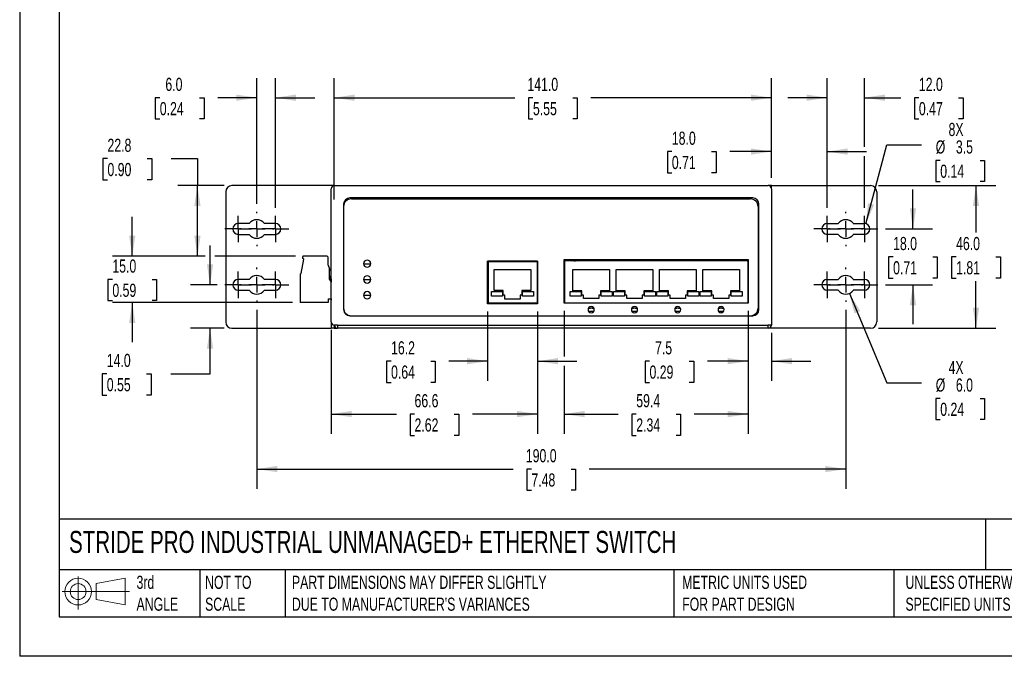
# Model space of a CAD drawing. Header units: millimetres. Extents: x 0 to 559, y 0 to 432.
# Tile 1 of 9: x 0 to 318, y 0 to 205. Entities that reach past the tile are written whole.
import ezdxf

# ---------------------------------------------------------------- set-up
doc = ezdxf.new("R2010")
doc.units = ezdxf.units.MM
doc.header["$LTSCALE"] = 2
doc.linetypes.add('CENTERX2', pattern=[20.32, 12.7, -2.54, 2.54, -2.54])
doc.layers.add('CENTER', color=40, linetype='CENTERX2')
doc.layers.add('SLD-DEFPOINTS', color=7, linetype='Continuous')
doc.layers.add('DIMENSIONS', color=140, linetype='Continuous', lineweight=25)
doc.layers.add('TEXT', color=140, linetype='Continuous', lineweight=25)
doc.styles.add('SLDTEXTSTYLE0', font='TXT', dxfattribs={"width": 0.7})
doc.dimstyles.new('SLDDIMSTYLE0', dxfattribs={"dimtxt": 4.316016, "dimasz": 6.604, "dimexe": 0, "dimexo": 0.0625, "dimgap": 1.079004, "dimtad": 0, "dimtih": 1, "dimtoh": 1, "dimdec": 1, "dimrnd": 1e-09, "dimzin": 4, "dimdsep": 46, "dimtxsty": 'SLDTEXTSTYLE0', "dimsah": 1, "dimcen": 0.09, "dimadec": 0, "dimazin": 1, "dimtfac": 1, "dimtdec": 1, "dimtofl": 0, "dimtmove": 0, "dimatfit": 3, "dimfxl": 0, "dimfrac": 2, "dimtolj": 1, "dimtzin": 12, "dimarcsym": 0})
doc.dimstyles.new('SLDDIMSTYLE1', dxfattribs={"dimtxt": 4.316016, "dimasz": 6.604, "dimexe": 0, "dimexo": 0.0625, "dimgap": 1.079004, "dimtad": 0, "dimtih": 1, "dimtoh": 1, "dimdec": 1, "dimrnd": 1e-09, "dimzin": 12, "dimdsep": 46, "dimtxsty": 'SLDTEXTSTYLE0', "dimsah": 1, "dimcen": 0.09, "dimadec": 0, "dimazin": 3, "dimtfac": 1, "dimtdec": 1, "dimtmove": 0, "dimatfit": 0, "dimfxl": 0, "dimfrac": 2, "dimtolj": 1, "dimtzin": 12, "dimarcsym": 0})
doc.dimstyles.new('SLDDIMSTYLE2', dxfattribs={"dimtxt": 4.316016, "dimasz": 6.604, "dimexe": 0, "dimexo": 0.0625, "dimgap": 1.079004, "dimtad": 0, "dimtih": 1, "dimtoh": 1, "dimdec": 1, "dimrnd": 1e-09, "dimzin": 12, "dimdsep": 46, "dimtxsty": 'SLDTEXTSTYLE0', "dimsah": 1, "dimcen": 0.09, "dimadec": 0, "dimazin": 3, "dimtfac": 1, "dimtdec": 1, "dimtofl": 0, "dimtmove": 0, "dimatfit": 3, "dimfxl": 0, "dimfrac": 2, "dimtolj": 1, "dimtzin": 12, "dimarcsym": 0})
doc.dimstyles.new('SLDDIMSTYLE3', dxfattribs={"dimtxt": 4.316016, "dimasz": 6.604, "dimexe": 0, "dimexo": 0.0625, "dimgap": 1.079004, "dimtad": 0, "dimtih": 1, "dimtoh": 1, "dimdec": 1, "dimrnd": 1e-09, "dimzin": 4, "dimdsep": 46, "dimtxsty": 'SLDTEXTSTYLE0', "dimsah": 1, "dimcen": 0.09, "dimadec": 0, "dimazin": 1, "dimtfac": 1, "dimtdec": 1, "dimtmove": 0, "dimatfit": 0, "dimfxl": 0, "dimfrac": 2, "dimtolj": 1, "dimtzin": 12, "dimarcsym": 0})
doc.dimstyles.new('SLDDIMSTYLE4', dxfattribs={"dimtxt": 4.316016, "dimasz": 6.604, "dimexe": 0, "dimexo": 0.0625, "dimgap": 1.079004, "dimtad": 0, "dimtih": 1, "dimtoh": 1, "dimdec": 1, "dimrnd": 1e-09, "dimzin": 12, "dimdsep": 46, "dimtxsty": 'SLDTEXTSTYLE0', "dimsah": 1, "dimcen": 0, "dimadec": 0, "dimazin": 3, "dimtfac": 1, "dimtdec": 1, "dimtofl": 0, "dimtmove": 0, "dimatfit": 3, "dimfxl": 0, "dimfrac": 2, "dimtolj": 1, "dimtzin": 12, "dimarcsym": 0})
doc.dimstyles.new('SLDDIMSTYLE5', dxfattribs={"dimtxt": 4.316016, "dimasz": 6.604, "dimexe": 0, "dimexo": 0.0625, "dimgap": 1.079004, "dimtad": 0, "dimtih": 1, "dimtoh": 1, "dimdec": 1, "dimrnd": 1e-09, "dimzin": 4, "dimdsep": 46, "dimtxsty": 'SLDTEXTSTYLE0', "dimsah": 1, "dimcen": 0, "dimadec": 0, "dimazin": 1, "dimtfac": 1, "dimtdec": 1, "dimtofl": 0, "dimtmove": 0, "dimatfit": 3, "dimfxl": 0, "dimfrac": 2, "dimtolj": 1, "dimtzin": 12, "dimarcsym": 0})

# ---------------------------------------------------------------- blocks, each defined once
blk = doc.blocks.new('Block11')
at = {"color": 7, "linetype": 'Continuous', "lineweight": 18}
for p, q in [((5.18, 10.62), (5.18, 0)), ((10.96, 8.33), (20.35, 10.06)), ((20.35, 10.06), (20.35, 1.46)), ((10.96, 3.19), (10.96, 8.33)), ((0, 5.76), (21.75, 5.76)), ((10.96, 3.19), (20.35, 1.46))]:
    blk.add_line(p, q, dxfattribs=at)
for radius in [4.3, 2.57]:
    blk.add_circle((5.18, 5.76), radius, dxfattribs=at)
blk = doc.blocks.new('Block12')
at = {"layer": 'SLD-DEFPOINTS'}
blk.add_blockref('Block11', (0, 0), dxfattribs=at)
blk = doc.blocks.new('_D')
at = {"layer": 'DIMENSIONS'}
for p, q in [((76.49, 111.75), (76.49, 54.05)), ((266.49, 111.75), (266.49, 54.05)), ((76.49, 60.4), (159.23, 60.4)), ((165.07, 60.4), (163.62, 60.4)), ((163.62, 60.4), (163.62, 53.54)), ((177.9, 60.4), (179.35, 60.4)), ((179.35, 60.4), (179.35, 53.54)), ((266.49, 60.4), (183.75, 60.4)), ((163.62, 53.54), (165.07, 53.54)), ((179.35, 53.54), (177.9, 53.54))]:
    blk.add_line(p, q, dxfattribs=at)
for points in [[(76.49, 60.4), (83.09, 59.38), (83.09, 61.41)], [(266.49, 60.4), (259.88, 61.41), (259.88, 59.38)]]:
    blk.add_solid(points, dxfattribs=at)
at = {"layer": 'DIMENSIONS', "char_height": 4.233, "attachment_point": 1, "style": 'SLDTEXTSTYLE0'}
for s, insert in [('190.0', (163.28, 66.82)), ('7.48', (165.07, 58.99))]:
    blk.add_mtext(s, dxfattribs=dict(at, insert=insert))
blk = doc.blocks.new('_D_1')
at = {"layer": 'DIMENSIONS'}
for p, q in [((150.93, 111.19), (150.93, 88.84)), ((167.08, 111.19), (167.08, 88.84)), ((119.8, 95.19), (118.35, 95.19)), ((118.35, 95.19), (118.35, 88.33)), ((132.62, 95.19), (134.07, 95.19)), ((134.07, 95.19), (134.07, 88.33)), ((150.93, 95.19), (138.47, 95.19)), ((167.08, 95.19), (179.78, 95.19)), ((118.35, 88.33), (119.8, 88.33)), ((134.07, 88.33), (132.62, 88.33))]:
    blk.add_line(p, q, dxfattribs=at)
for points in [[(150.93, 95.19), (144.32, 96.21), (144.32, 94.18)], [(167.08, 95.19), (173.68, 94.18), (173.68, 96.21)]]:
    blk.add_solid(points, dxfattribs=at)
at = {"layer": 'DIMENSIONS', "char_height": 4.233, "attachment_point": 1, "style": 'SLDTEXTSTYLE0'}
for s, insert in [('16.2', (119.8, 101.62)), ('0.64', (119.8, 93.79))]:
    blk.add_mtext(s, dxfattribs=dict(at, insert=insert))
blk = doc.blocks.new('_D_2')
at = {"layer": 'DIMENSIONS'}
for p, q in [((175.61, 111.39), (175.61, 96.72)), ((235.01, 111.39), (235.01, 71.78)), ((175.61, 93.67), (175.61, 71.78)), ((175.61, 78.13), (193.05, 78.13)), ((198.9, 78.13), (197.45, 78.13)), ((197.45, 78.13), (197.45, 71.27)), ((211.73, 78.13), (213.18, 78.13)), ((213.18, 78.13), (213.18, 71.27)), ((235.01, 78.13), (217.57, 78.13)), ((197.45, 71.27), (198.9, 71.27)), ((213.18, 71.27), (211.73, 71.27))]:
    blk.add_line(p, q, dxfattribs=at)
for points in [[(175.61, 78.13), (182.22, 77.12), (182.22, 79.15)], [(235.01, 78.13), (228.41, 79.15), (228.41, 77.12)]]:
    blk.add_solid(points, dxfattribs=at)
at = {"layer": 'DIMENSIONS', "char_height": 4.233, "attachment_point": 1, "style": 'SLDTEXTSTYLE0'}
for s, insert in [('59.4', (198.9, 84.56)), ('2.34', (198.9, 76.73))]:
    blk.add_mtext(s, dxfattribs=dict(at, insert=insert))
blk = doc.blocks.new('_D_3')
at = {"layer": 'DIMENSIONS'}
for p, q in [((235.01, 111.39), (235.01, 88.84)), ((242.49, 104.29), (242.49, 88.84)), ((203.17, 95.19), (201.72, 95.19)), ((201.72, 95.19), (201.72, 88.33)), ((215.99, 95.19), (217.44, 95.19)), ((217.44, 95.19), (217.44, 88.33)), ((235.01, 95.19), (221.84, 95.19)), ((242.49, 95.19), (255.19, 95.19)), ((201.72, 88.33), (203.17, 88.33)), ((217.44, 88.33), (215.99, 88.33))]:
    blk.add_line(p, q, dxfattribs=at)
for points in [[(235.01, 95.19), (228.41, 96.21), (228.41, 94.18)], [(242.49, 95.19), (249.09, 94.18), (249.09, 96.21)]]:
    blk.add_solid(points, dxfattribs=at)
at = {"layer": 'DIMENSIONS', "char_height": 4.233, "attachment_point": 1, "style": 'SLDTEXTSTYLE0'}
for s, insert in [('7.5', (204.96, 101.62)), ('0.29', (203.17, 93.79))]:
    blk.add_mtext(s, dxfattribs=dict(at, insert=insert))
blk = doc.blocks.new('_D_4')
at = {"layer": 'DIMENSIONS'}
for p, q in [((167.08, 111.19), (167.08, 71.78)), ((100.49, 105.29), (100.49, 71.78)), ((100.49, 78.13), (121.52, 78.13)), ((127.37, 78.13), (125.92, 78.13)), ((125.92, 78.13), (125.92, 71.27)), ((140.19, 78.13), (141.64, 78.13)), ((141.64, 78.13), (141.64, 71.27)), ((167.08, 78.13), (146.04, 78.13)), ((125.92, 71.27), (127.37, 71.27)), ((141.64, 71.27), (140.19, 71.27))]:
    blk.add_line(p, q, dxfattribs=at)
for points in [[(100.49, 78.13), (107.09, 77.12), (107.09, 79.15)], [(167.08, 78.13), (160.47, 79.15), (160.47, 77.12)]]:
    blk.add_solid(points, dxfattribs=at)
at = {"layer": 'DIMENSIONS', "char_height": 4.233, "attachment_point": 1, "style": 'SLDTEXTSTYLE0'}
for s, insert in [('66.6', (127.37, 84.56)), ('2.62', (127.37, 76.73))]:
    blk.add_mtext(s, dxfattribs=dict(at, insert=insert))
blk = doc.blocks.new('_D_5')
at = {"layer": 'DIMENSIONS'}
for p, q in [((36.31, 129.07), (36.31, 141.77)), ((59.88, 129.07), (29.96, 129.07)), ((88.99, 129.07), (62.93, 129.07)), ((29.9, 121.57), (28.45, 121.57)), ((28.45, 121.57), (28.45, 114.71)), ((42.72, 121.57), (44.17, 121.57)), ((44.17, 121.57), (44.17, 114.71)), ((28.45, 114.71), (29.9, 114.71)), ((44.17, 114.71), (42.72, 114.71)), ((87.99, 114.07), (29.96, 114.07)), ((36.31, 114.07), (36.31, 101.37))]:
    blk.add_line(p, q, dxfattribs=at)
for points in [[(36.31, 129.07), (37.33, 135.68), (35.29, 135.68)], [(36.31, 114.07), (35.29, 107.47), (37.33, 107.47)]]:
    blk.add_solid(points, dxfattribs=at)
at = {"layer": 'DIMENSIONS', "char_height": 4.233, "attachment_point": 1, "style": 'SLDTEXTSTYLE0'}
for s, insert in [('15.0', (29.9, 127.99)), ('0.59', (29.9, 120.17))]:
    blk.add_mtext(s, dxfattribs=dict(at, insert=insert))
blk = doc.blocks.new('_D_6')
at = {"layer": 'DIMENSIONS'}
for p, q in [((61.41, 119.83), (61.41, 132.53)), ((63.66, 119.83), (55.06, 119.83)), ((65.95, 105.83), (55.06, 105.83)), ((61.41, 91.13), (61.41, 105.83)), ((28.1, 91.13), (26.65, 91.13)), ((26.65, 91.13), (26.65, 84.28)), ((40.93, 91.13), (42.38, 91.13)), ((42.38, 91.13), (42.38, 84.28)), ((48.71, 91.13), (61.41, 91.13)), ((26.65, 84.28), (28.1, 84.28)), ((42.38, 84.28), (40.93, 84.28))]:
    blk.add_line(p, q, dxfattribs=at)
for points in [[(61.41, 119.83), (62.42, 126.44), (60.39, 126.44)], [(61.41, 105.83), (60.39, 99.23), (62.42, 99.23)]]:
    blk.add_solid(points, dxfattribs=at)
at = {"layer": 'DIMENSIONS', "char_height": 4.233, "attachment_point": 1, "style": 'SLDTEXTSTYLE0'}
for s, insert in [('14.0', (28.1, 97.56)), ('0.55', (28.1, 89.73))]:
    blk.add_mtext(s, dxfattribs=dict(at, insert=insert))
blk = doc.blocks.new('_D_7')
at = {"layer": 'DIMENSIONS'}
for p, q in [((28.32, 160.52), (26.87, 160.52)), ((26.87, 160.52), (26.87, 153.66)), ((41.15, 160.52), (42.6, 160.52)), ((42.6, 160.52), (42.6, 153.66)), ((48.92, 160.52), (57.35, 160.52)), ((57.35, 160.52), (57.35, 151.83)), ((26.87, 153.66), (28.32, 153.66)), ((42.6, 153.66), (41.15, 153.66)), ((65.95, 151.83), (51, 151.83)), ((57.35, 129.07), (57.35, 151.83)), ((59.88, 129.07), (51, 129.07)), ((88.99, 129.07), (62.93, 129.07))]:
    blk.add_line(p, q, dxfattribs=at)
for points in [[(57.35, 151.83), (56.33, 145.23), (58.36, 145.23)], [(57.35, 129.07), (58.36, 135.68), (56.33, 135.68)]]:
    blk.add_solid(points, dxfattribs=at)
at = {"layer": 'DIMENSIONS', "char_height": 4.233, "attachment_point": 1, "style": 'SLDTEXTSTYLE0'}
for s, insert in [('22.8', (28.32, 166.95)), ('0.90', (28.32, 159.12))]:
    blk.add_mtext(s, dxfattribs=dict(at, insert=insert))
blk = doc.blocks.new('_D_8')
at = {"layer": 'DIMENSIONS'}
for p, q in [((76.49, 145.91), (76.49, 186.52)), ((82.49, 144.66), (82.49, 186.52)), ((45.2, 180.17), (43.75, 180.17)), ((43.75, 180.17), (43.75, 173.31)), ((58.03, 180.17), (59.48, 180.17)), ((59.48, 180.17), (59.48, 173.31)), ((76.49, 180.17), (63.87, 180.17)), ((82.49, 180.17), (95.19, 180.17)), ((43.75, 173.31), (45.2, 173.31)), ((59.48, 173.31), (58.03, 173.31))]:
    blk.add_line(p, q, dxfattribs=at)
for points in [[(76.49, 180.17), (69.88, 181.18), (69.88, 179.15)], [(82.49, 180.17), (89.09, 179.15), (89.09, 181.18)]]:
    blk.add_solid(points, dxfattribs=at)
at = {"layer": 'DIMENSIONS', "char_height": 4.233, "attachment_point": 1, "style": 'SLDTEXTSTYLE0'}
for s, insert in [('6.0', (47, 186.59)), ('0.24', (45.2, 178.76))]:
    blk.add_mtext(s, dxfattribs=dict(at, insert=insert))
blk = doc.blocks.new('_D_9')
at = {"layer": 'DIMENSIONS'}
for p, q in [((101.49, 147.32), (101.49, 186.52)), ((242.49, 154.37), (242.49, 186.52)), ((101.49, 180.17), (159.73, 180.17)), ((165.57, 180.17), (164.12, 180.17)), ((164.12, 180.17), (164.12, 173.31)), ((178.4, 180.17), (179.85, 180.17)), ((179.85, 180.17), (179.85, 173.31)), ((242.49, 180.17), (184.25, 180.17)), ((164.12, 173.31), (165.57, 173.31)), ((179.85, 173.31), (178.4, 173.31))]:
    blk.add_line(p, q, dxfattribs=at)
for points in [[(101.49, 180.17), (108.09, 179.15), (108.09, 181.18)], [(242.49, 180.17), (235.88, 181.18), (235.88, 179.15)]]:
    blk.add_solid(points, dxfattribs=at)
at = {"layer": 'DIMENSIONS', "char_height": 4.233, "attachment_point": 1, "style": 'SLDTEXTSTYLE0'}
for s, insert in [('141.0', (163.78, 186.59)), ('5.55', (165.57, 178.76))]:
    blk.add_mtext(s, dxfattribs=dict(at, insert=insert))
blk = doc.blocks.new('_D_10')
at = {"layer": 'DIMENSIONS'}
for p, q in [((242.49, 154.37), (242.49, 169.14)), ((260.49, 144.66), (260.49, 169.14)), ((210.38, 162.79), (208.93, 162.79)), ((208.93, 162.79), (208.93, 155.94)), ((223.21, 162.79), (224.66, 162.79)), ((224.66, 162.79), (224.66, 155.94)), ((242.49, 162.79), (229.05, 162.79)), ((260.49, 162.79), (273.19, 162.79)), ((208.93, 155.94), (210.38, 155.94)), ((224.66, 155.94), (223.21, 155.94))]:
    blk.add_line(p, q, dxfattribs=at)
for points in [[(242.49, 162.79), (235.88, 163.81), (235.88, 161.78)], [(260.49, 162.79), (267.09, 161.78), (267.09, 163.81)]]:
    blk.add_solid(points, dxfattribs=at)
at = {"layer": 'DIMENSIONS', "char_height": 4.233, "attachment_point": 1, "style": 'SLDTEXTSTYLE0'}
for s, insert in [('18.0', (210.38, 169.22)), ('0.71', (210.38, 161.39))]:
    blk.add_mtext(s, dxfattribs=dict(at, insert=insert))
blk = doc.blocks.new('_D_11')
at = {"layer": 'DIMENSIONS'}
for p, q in [((260.49, 144.66), (260.49, 186.52)), ((272.49, 164.32), (272.49, 186.52)), ((260.49, 180.17), (247.79, 180.17)), ((272.49, 180.17), (284.23, 180.17)), ((290.07, 180.17), (288.62, 180.17)), ((288.62, 180.17), (288.62, 173.31)), ((302.9, 180.17), (304.35, 180.17)), ((304.35, 180.17), (304.35, 173.31)), ((288.62, 173.31), (290.07, 173.31)), ((304.35, 173.31), (302.9, 173.31)), ((272.49, 144.66), (272.49, 161.27))]:
    blk.add_line(p, q, dxfattribs=at)
for points in [[(260.49, 180.17), (253.88, 181.18), (253.88, 179.15)], [(272.49, 180.17), (279.09, 179.15), (279.09, 181.18)]]:
    blk.add_solid(points, dxfattribs=at)
at = {"layer": 'DIMENSIONS', "char_height": 4.233, "attachment_point": 1, "style": 'SLDTEXTSTYLE0'}
for s, insert in [('12.0', (290.07, 186.59)), ('0.47', (290.07, 178.76))]:
    blk.add_mtext(s, dxfattribs=dict(at, insert=insert))
blk = doc.blocks.new('_D_12')
at = {"layer": 'DIMENSIONS'}
for p, q in [((277.03, 151.83), (314.84, 151.83)), ((308.49, 151.83), (308.49, 136.66)), ((302.07, 128.83), (300.62, 128.83)), ((300.62, 128.83), (300.62, 121.97)), ((314.9, 128.83), (316.35, 128.83)), ((316.35, 128.83), (316.35, 121.97)), ((300.62, 121.97), (302.07, 121.97)), ((308.49, 105.83), (308.49, 121.01)), ((316.35, 121.97), (314.9, 121.97)), ((277.03, 105.83), (314.84, 105.83))]:
    blk.add_line(p, q, dxfattribs=at)
for points in [[(308.49, 151.83), (307.47, 145.23), (309.5, 145.23)], [(308.49, 105.83), (309.5, 112.44), (307.47, 112.44)]]:
    blk.add_solid(points, dxfattribs=at)
at = {"layer": 'DIMENSIONS', "char_height": 4.233, "attachment_point": 1, "style": 'SLDTEXTSTYLE0'}
for s, insert in [('46.0', (302.07, 135.25)), ('1.81', (302.07, 127.43))]:
    blk.add_mtext(s, dxfattribs=dict(at, insert=insert))
blk = doc.blocks.new('_D_13')
at = {"layer": 'DIMENSIONS'}
for p, q in [((288.16, 137.83), (288.16, 150.53)), ((279.32, 137.83), (294.51, 137.83)), ((281.75, 128.83), (280.3, 128.83)), ((280.3, 128.83), (280.3, 121.97)), ((294.58, 128.83), (296.02, 128.83)), ((296.02, 128.83), (296.02, 121.97)), ((280.3, 121.97), (281.75, 121.97)), ((296.02, 121.97), (294.58, 121.97)), ((279.32, 119.83), (294.51, 119.83)), ((288.16, 119.83), (288.16, 107.13))]:
    blk.add_line(p, q, dxfattribs=at)
for points in [[(288.16, 137.83), (289.18, 144.44), (287.15, 144.44)], [(288.16, 119.83), (287.15, 113.23), (289.18, 113.23)]]:
    blk.add_solid(points, dxfattribs=at)
at = {"layer": 'DIMENSIONS', "char_height": 4.233, "attachment_point": 1, "style": 'SLDTEXTSTYLE0'}
for s, insert in [('18.0', (281.75, 135.25)), ('0.71', (281.75, 127.43))]:
    blk.add_mtext(s, dxfattribs=dict(at, insert=insert))
blk = doc.blocks.new('_D_14')
at = {"layer": 'DIMENSIONS'}
for p, q in [((272.94, 139.52), (279.77, 165.02)), ((279.77, 165.02), (290.89, 165.02)), ((296.96, 159.97), (295.51, 159.97)), ((295.51, 159.97), (295.51, 153.11)), ((309.79, 159.97), (311.23, 159.97)), ((311.23, 159.97), (311.23, 153.11)), ((295.51, 153.11), (296.96, 153.11)), ((311.23, 153.11), (309.79, 153.11))]:
    blk.add_line(p, q, dxfattribs=at)
blk.add_solid([(272.94, 139.52), (275.63, 145.64), (273.67, 146.16)], dxfattribs=at)
at = {"layer": 'DIMENSIONS', "char_height": 4.233, "attachment_point": 1, "style": 'SLDTEXTSTYLE0'}
for s, insert in [('8X', (299.64, 172.04)), ('%%c', (295.5, 166.4)), ('3.5', (302.01, 166.4)), ('0.14', (296.96, 158.57))]:
    blk.add_mtext(s, dxfattribs=dict(at, insert=insert))
blk = doc.blocks.new('_D_15')
at = {"layer": 'DIMENSIONS'}
for p, q in [((267.65, 117.07), (279.77, 88.25)), ((279.77, 88.25), (290.89, 88.25)), ((296.96, 83.19), (295.51, 83.19)), ((295.51, 83.19), (295.51, 76.33)), ((309.79, 83.19), (311.23, 83.19)), ((311.23, 83.19), (311.23, 76.33)), ((295.51, 76.33), (296.96, 76.33)), ((311.23, 76.33), (309.79, 76.33))]:
    blk.add_line(p, q, dxfattribs=at)
blk.add_solid([(267.65, 117.07), (269.27, 110.59), (271.15, 111.37)], dxfattribs=at)
at = {"layer": 'DIMENSIONS', "char_height": 4.233, "attachment_point": 1, "style": 'SLDTEXTSTYLE0'}
for s, insert in [('4X', (299.64, 95.26)), ('%%c', (295.5, 89.62)), ('6.0', (302.01, 89.62)), ('0.24', (296.96, 81.79))]:
    blk.add_mtext(s, dxfattribs=dict(at, insert=insert))
blk = doc.blocks.new('SW_CENTERMARKSYMBOL_0')
at = {"layer": 'CENTER', "color": 0}
for p, q in [((0, 2.54), (0, 4.29)), ((-2.54, 0), (-4.29, 0)), ((0, 0), (-2.54, 0)), ((0, 0), (0, 2.54)), ((0, 0), (0, -2.54)), ((0, 0), (2.54, 0)), ((2.54, 0), (4.29, 0)), ((0, -2.54), (0, -4.29))]:
    blk.add_line(p, q, dxfattribs=at)
blk = doc.blocks.new('SW_CENTERMARKSYMBOL_1')
at = {"layer": 'CENTER', "color": 0}
for p, q in [((0, 2.54), (0, 4.29)), ((-2.54, 0), (-4.29, 0)), ((0, 0), (-2.54, 0)), ((0, 0), (0, 2.54)), ((0, 0), (0, -2.54)), ((0, 0), (2.54, 0)), ((2.54, 0), (4.29, 0)), ((0, -2.54), (0, -4.29))]:
    blk.add_line(p, q, dxfattribs=at)
blk = doc.blocks.new('SW_CENTERMARKSYMBOL_2')
at = {"layer": 'CENTER', "color": 0}
for p, q in [((0, 5.08), (0, 5.54)), ((-5.08, 0), (-5.54, 0)), ((0, 0), (-2.54, 0)), ((0, 0), (0, 2.54)), ((0, 0), (0, -2.54)), ((0, 0), (2.54, 0)), ((5.08, 0), (5.54, 0)), ((0, -5.08), (0, -5.54))]:
    blk.add_line(p, q, dxfattribs=at)
blk = doc.blocks.new('SW_CENTERMARKSYMBOL_3')
at = {"layer": 'CENTER', "color": 0}
for p, q in [((0, 2.54), (0, 4.29)), ((-2.54, 0), (-4.29, 0)), ((0, 0), (-2.54, 0)), ((0, 0), (0, 2.54)), ((0, 0), (0, -2.54)), ((0, 0), (2.54, 0)), ((2.54, 0), (4.29, 0)), ((0, -2.54), (0, -4.29))]:
    blk.add_line(p, q, dxfattribs=at)
blk = doc.blocks.new('SW_CENTERMARKSYMBOL_4')
at = {"layer": 'CENTER', "color": 0}
for p, q in [((0, 2.54), (0, 4.29)), ((-2.54, 0), (-4.29, 0)), ((0, 0), (-2.54, 0)), ((0, 0), (0, 2.54)), ((0, 0), (0, -2.54)), ((0, 0), (2.54, 0)), ((2.54, 0), (4.29, 0)), ((0, -2.54), (0, -4.29))]:
    blk.add_line(p, q, dxfattribs=at)
blk = doc.blocks.new('SW_CENTERMARKSYMBOL_5')
at = {"layer": 'CENTER', "color": 0}
for p, q in [((0, 5.08), (0, 5.54)), ((-5.08, 0), (-5.54, 0)), ((0, 0), (-2.54, 0)), ((0, 0), (0, 2.54)), ((0, 0), (0, -2.54)), ((0, 0), (2.54, 0)), ((5.08, 0), (5.54, 0)), ((0, -5.08), (0, -5.54))]:
    blk.add_line(p, q, dxfattribs=at)
blk = doc.blocks.new('SW_CENTERMARKSYMBOL_6')
at = {"layer": 'CENTER', "color": 0}
for p, q in [((0, 2.54), (0, 4.29)), ((-2.54, 0), (-4.29, 0)), ((0, 0), (-2.54, 0)), ((0, 0), (0, 2.54)), ((0, 0), (0, -2.54)), ((0, 0), (2.54, 0)), ((2.54, 0), (4.29, 0)), ((0, -2.54), (0, -4.29))]:
    blk.add_line(p, q, dxfattribs=at)
blk = doc.blocks.new('SW_CENTERMARKSYMBOL_7')
at = {"layer": 'CENTER', "color": 0}
for p, q in [((0, 2.54), (0, 4.29)), ((-2.54, 0), (-4.29, 0)), ((0, 0), (-2.54, 0)), ((0, 0), (0, 2.54)), ((0, 0), (0, -2.54)), ((0, 0), (2.54, 0)), ((2.54, 0), (4.29, 0)), ((0, -2.54), (0, -4.29))]:
    blk.add_line(p, q, dxfattribs=at)
blk = doc.blocks.new('SW_CENTERMARKSYMBOL_8')
at = {"layer": 'CENTER', "color": 0}
for p, q in [((0, 5.08), (0, 5.54)), ((-5.08, 0), (-5.54, 0)), ((0, 0), (-2.54, 0)), ((0, 0), (0, 2.54)), ((0, 0), (0, -2.54)), ((0, 0), (2.54, 0)), ((5.08, 0), (5.54, 0)), ((0, -5.08), (0, -5.54))]:
    blk.add_line(p, q, dxfattribs=at)
blk = doc.blocks.new('SW_CENTERMARKSYMBOL_9')
at = {"layer": 'CENTER', "color": 0}
for p, q in [((0, 2.54), (0, 4.29)), ((-2.54, 0), (-4.29, 0)), ((0, 0), (-2.54, 0)), ((0, 0), (0, 2.54)), ((0, 0), (0, -2.54)), ((0, 0), (2.54, 0)), ((2.54, 0), (4.29, 0)), ((0, -2.54), (0, -4.29))]:
    blk.add_line(p, q, dxfattribs=at)
blk = doc.blocks.new('SW_CENTERMARKSYMBOL_10')
at = {"layer": 'CENTER', "color": 0}
for p, q in [((0, 2.54), (0, 4.29)), ((-2.54, 0), (-4.29, 0)), ((0, 0), (-2.54, 0)), ((0, 0), (0, 2.54)), ((0, 0), (0, -2.54)), ((0, 0), (2.54, 0)), ((2.54, 0), (4.29, 0)), ((0, -2.54), (0, -4.29))]:
    blk.add_line(p, q, dxfattribs=at)
blk = doc.blocks.new('SW_CENTERMARKSYMBOL_11')
at = {"layer": 'CENTER', "color": 0}
for p, q in [((0, 5.08), (0, 5.54)), ((-5.08, 0), (-5.54, 0)), ((0, 0), (-2.54, 0)), ((0, 0), (0, 2.54)), ((0, 0), (0, -2.54)), ((0, 0), (2.54, 0)), ((5.08, 0), (5.54, 0)), ((0, -5.08), (0, -5.54))]:
    blk.add_line(p, q, dxfattribs=at)

msp = doc.modelspace()

# ---------------------------------------------------------------- linework, layer by layer
at = {"color": 7, "linetype": 'Continuous'}
for p in [(0, 431.81), (558.8, 0.01)]:
    msp.add_line(p, (0, 0.01), dxfattribs=at)
for p, q in [((66.49, 149.83), (66.49, 107.83)), ((101.49, 151.83), (68.49, 151.83)), ((100.49, 107.83), (100.49, 150.83)), ((101.49, 151.83), (241.49, 151.83)), ((242.49, 151.83), (241.49, 151.83)), ((242.49, 150.83), (242.49, 151.83)), ((242.49, 151.83), (274.49, 151.83)), ((242.49, 150.83), (242.49, 106.83)), ((276.49, 149.83), (276.49, 107.83)), ((236.49, 147.83), (106.49, 147.83)), ((106.99, 147.53), (235.69, 147.53)), ((230.49, 147.83), (230.49, 147.53)), ((104.49, 145.83), (104.49, 111.83)), ((238.19, 145.03), (238.19, 112.33)), ((238.49, 111.83), (238.49, 145.83)), ((74.05, 139.58), (70.49, 139.58)), ((82.49, 139.58), (78.92, 139.58)), ((260.49, 139.58), (264.05, 139.58)), ((268.92, 139.58), (272.49, 139.58)), ((70.49, 136.08), (74.05, 136.08)), ((78.92, 136.08), (82.49, 136.08)), ((238.19, 136.18), (238.49, 136.18)), ((264.05, 136.08), (260.49, 136.08)), ((272.49, 136.08), (268.92, 136.08)), ((90.83, 123.47), (91.65, 128.13)), ((91.31, 128.32), (91.33, 128.88)), ((91.65, 128.13), (91.31, 128.32)), ((98.96, 129.07), (91.53, 129.07)), ((99.56, 126.17), (99.56, 128.47)), ((150.93, 113.73), (150.93, 127.48)), ((167.08, 127.48), (150.93, 127.48)), ((151.13, 127.08), (151.13, 114.13)), ((154, 127.28), (151.33, 127.28)), ((154, 127.48), (154, 127.28)), ((156, 127.28), (154, 127.28)), ((156, 127.28), (156, 127.48)), ((162, 127.28), (156, 127.28)), ((162, 127.48), (162, 127.28)), ((164, 127.28), (162, 127.28)), ((164, 127.28), (164, 127.48)), ((166.68, 127.28), (164, 127.28)), ((166.88, 127.08), (166.88, 114.13)), ((167.08, 127.48), (167.08, 113.73)), ((175.61, 113.93), (175.61, 128.03)), ((175.61, 128.03), (235.01, 128.03)), ((175.78, 127.33), (175.78, 114.13)), ((234.64, 127.53), (175.98, 127.53)), ((234.84, 127.33), (234.84, 114.13)), ((235.01, 128.03), (235.01, 113.93)), ((99.56, 126.17), (99.93, 124.93)), ((99.93, 121.58), (99.93, 124.93)), ((100.18, 124.57), (100.49, 124.51)), ((110.95, 126.63), (113.25, 126.63)), ((153.1, 118.03), (153.1, 124.73)), ((153.1, 124.73), (164.9, 124.73)), ((164.9, 124.73), (164.9, 118.03)), ((178.46, 117.93), (178.46, 124.73)), ((178.46, 124.73), (190.26, 124.73)), ((190.26, 124.73), (190.26, 117.93)), ((192.43, 117.93), (192.43, 124.73)), ((192.43, 124.73), (204.23, 124.73)), ((204.23, 124.73), (204.23, 117.93)), ((206.4, 117.93), (206.4, 124.73)), ((206.4, 124.73), (218.2, 124.73)), ((218.2, 124.73), (218.2, 117.93)), ((220.37, 117.93), (220.37, 124.73)), ((220.37, 124.73), (232.17, 124.73)), ((232.17, 124.73), (232.17, 117.93)), ((74.05, 121.58), (70.49, 121.58)), ((82.49, 121.58), (78.92, 121.58)), ((90.53, 123.27), (90.53, 114.07)), ((90.73, 123.47), (90.83, 123.47)), ((99.93, 121.58), (100.43, 120.72)), ((100.39, 122.45), (100.04, 122.45)), ((100.39, 122.5), (100.12, 122.5)), ((100.49, 122.52), (100.24, 122.52)), ((100.39, 122.45), (100.39, 122.5)), ((100.39, 121.84), (100.39, 122.45)), ((100.43, 121.72), (100.43, 120.72)), ((100.49, 121.53), (100.43, 121.53)), ((100.43, 120.72), (100.49, 120.72)), ((110.95, 121.55), (113.25, 121.55)), ((260.49, 121.58), (264.05, 121.58)), ((268.92, 121.58), (272.49, 121.58)), ((70.49, 118.08), (74.05, 118.08)), ((78.92, 118.08), (82.49, 118.08)), ((152.25, 117.63), (155.75, 117.63)), ((152.25, 116.13), (152.25, 117.63)), ((156, 118.03), (153.1, 118.03)), ((155.75, 117.63), (155.75, 116.13)), ((156, 116.53), (156, 118.03)), ((162, 118.03), (162, 116.53)), ((164.9, 118.03), (162, 118.03)), ((162.25, 116.13), (162.25, 117.63)), ((162.25, 117.63), (165.75, 117.63)), ((165.75, 117.63), (165.75, 116.13)), ((177.61, 116.13), (177.61, 117.63)), ((177.61, 117.63), (181.11, 117.63)), ((181.36, 117.93), (178.46, 117.93)), ((181.11, 117.63), (181.11, 116.13)), ((181.36, 116.43), (181.36, 117.93)), ((187.36, 117.93), (187.36, 116.43)), ((190.26, 117.93), (187.36, 117.93)), ((187.61, 116.13), (187.61, 117.63)), ((187.61, 117.63), (191.11, 117.63)), ((191.11, 117.63), (191.11, 116.13)), ((191.58, 116.13), (191.58, 117.63)), ((191.58, 117.63), (195.08, 117.63)), ((195.33, 117.93), (192.43, 117.93)), ((195.08, 117.63), (195.08, 116.13)), ((195.33, 116.43), (195.33, 117.93)), ((201.33, 117.93), (201.33, 116.43)), ((204.23, 117.93), (201.33, 117.93)), ((201.58, 116.13), (201.58, 117.63)), ((201.58, 117.63), (205.08, 117.63)), ((205.08, 117.63), (205.08, 116.13)), ((205.55, 117.63), (209.05, 117.63)), ((205.55, 116.13), (205.55, 117.63)), ((209.3, 117.93), (206.4, 117.93)), ((209.05, 117.63), (209.05, 116.13)), ((209.3, 116.43), (209.3, 117.93)), ((215.3, 117.93), (215.3, 116.43)), ((218.2, 117.93), (215.3, 117.93)), ((215.55, 117.63), (219.05, 117.63)), ((215.55, 116.13), (215.55, 117.63)), ((219.05, 117.63), (219.05, 116.13)), ((219.52, 116.13), (219.52, 117.63)), ((219.52, 117.63), (223.02, 117.63)), ((223.27, 117.93), (220.37, 117.93)), ((223.02, 117.63), (223.02, 116.13)), ((223.27, 116.43), (223.27, 117.93)), ((229.27, 117.93), (229.27, 116.43)), ((232.17, 117.93), (229.27, 117.93)), ((229.52, 116.13), (229.52, 117.63)), ((229.52, 117.63), (233.02, 117.63)), ((233.02, 117.63), (233.02, 116.13)), ((264.05, 118.08), (260.49, 118.08)), ((272.49, 118.08), (268.92, 118.08)), ((99.56, 115.27), (100.43, 115.27)), ((99.56, 115.27), (99.56, 114.07)), ((100.43, 115.27), (100.43, 115.8)), ((100.49, 115.8), (100.43, 115.8)), ((100.43, 115.27), (100.43, 114.89)), ((100.43, 114.89), (100.49, 114.89)), ((110.95, 116.47), (113.25, 116.47)), ((151.13, 114.83), (150.93, 114.83)), ((155.75, 116.13), (152.25, 116.13)), ((156.5, 116.53), (156, 116.53)), ((156.5, 115.23), (156.5, 116.53)), ((161.5, 115.23), (156.5, 115.23)), ((161.5, 116.53), (161.5, 115.23)), ((162, 116.53), (161.5, 116.53)), ((165.75, 116.13), (162.25, 116.13)), ((167.08, 114.83), (166.88, 114.83)), ((175.78, 114.83), (175.61, 114.83)), ((181.11, 116.13), (177.61, 116.13)), ((181.86, 116.43), (181.36, 116.43)), ((181.86, 115.43), (181.86, 116.43)), ((186.86, 115.43), (181.86, 115.43)), ((186.86, 116.43), (186.86, 115.43)), ((187.36, 116.43), (186.86, 116.43)), ((191.11, 116.13), (187.61, 116.13)), ((195.08, 116.13), (191.58, 116.13)), ((195.83, 116.43), (195.33, 116.43)), ((195.83, 115.43), (195.83, 116.43)), ((200.83, 115.43), (195.83, 115.43)), ((200.83, 116.43), (200.83, 115.43)), ((201.33, 116.43), (200.83, 116.43)), ((205.08, 116.13), (201.58, 116.13)), ((209.05, 116.13), (205.55, 116.13)), ((209.8, 116.43), (209.3, 116.43)), ((209.8, 115.43), (209.8, 116.43)), ((214.8, 115.43), (209.8, 115.43)), ((214.8, 116.43), (214.8, 115.43)), ((215.3, 116.43), (214.8, 116.43)), ((219.05, 116.13), (215.55, 116.13)), ((223.02, 116.13), (219.52, 116.13)), ((223.77, 116.43), (223.27, 116.43)), ((223.77, 115.43), (223.77, 116.43)), ((228.77, 115.43), (223.77, 115.43)), ((228.77, 116.43), (228.77, 115.43)), ((229.27, 116.43), (228.77, 116.43)), ((233.02, 116.13), (229.52, 116.13)), ((235.01, 114.83), (234.84, 114.83)), ((238.49, 114.83), (238.19, 114.83)), ((99.56, 114.07), (90.53, 114.07)), ((150.93, 113.93), (151.33, 113.93)), ((167.08, 113.73), (150.93, 113.73)), ((166.68, 113.93), (151.33, 113.93)), ((166.68, 113.93), (167.08, 113.93)), ((175.98, 113.93), (175.61, 113.93)), ((234.64, 113.93), (175.98, 113.93)), ((183.49, 112.33), (184.09, 112.33)), ((183.49, 111.33), (185.23, 111.33)), ((184.63, 112.33), (184.09, 112.33)), ((184.63, 112.33), (185.23, 112.33)), ((197.46, 112.33), (198.06, 112.33)), ((197.46, 111.33), (199.2, 111.33)), ((198.6, 112.33), (198.06, 112.33)), ((198.6, 112.33), (199.2, 112.33)), ((211.43, 112.33), (212.03, 112.33)), ((211.43, 111.33), (213.17, 111.33)), ((212.57, 112.33), (212.03, 112.33)), ((212.57, 112.33), (213.17, 112.33)), ((225.4, 112.33), (226, 112.33)), ((225.4, 111.33), (227.14, 111.33)), ((226.54, 112.33), (226, 112.33)), ((226.54, 112.33), (227.14, 112.33)), ((235.01, 113.93), (234.64, 113.93)), ((106.49, 109.83), (236.49, 109.83)), ((106.57, 109.87), (106.57, 109.83)), ((68.49, 105.83), (100.49, 105.83)), ((100.49, 107.83), (100.49, 105.83)), ((101.49, 105.83), (100.49, 105.83)), ((101.49, 106.83), (101.49, 105.83)), ((102.49, 106.83), (101.49, 106.83)), ((101.49, 105.83), (101.59, 105.83)), ((101.59, 106.4), (101.59, 105.83)), ((101.59, 105.83), (102.49, 105.83)), ((102.49, 106.83), (241.49, 106.83)), ((102.49, 106.83), (102.49, 105.83)), ((241.49, 105.83), (102.49, 105.83)), ((241.49, 105.83), (241.49, 106.83)), ((242.49, 106.83), (241.49, 106.83)), ((274.49, 105.83), (241.49, 105.83))]:
    msp.add_line(p, q)
at = {"flags": 128}
for points in [[(177.47, 127.53), (177.36, 127.67), (177.15, 128.03)], [(180.82, 128.03), (180.6, 127.65), (180.51, 127.53)], [(100.49, 122.4), (100.49, 122.41), (100.48, 122.42), (100.47, 122.43), (100.46, 122.44), (100.44, 122.44), (100.43, 122.45), (100.41, 122.45), (100.39, 122.45)], [(225.73, 110.99), (225.84, 111.16), (225.97, 111.33)]]:
    msp.add_lwpolyline(points, dxfattribs=at)
for centre, radius, start, end in [((68.49, 149.83), 2, 90, 180), ((101.49, 150.83), 1, 90, 180), ((241.49, 150.83), 1, 0, 90), ((274.49, 149.83), 2, 360, 90), ((106.49, 145.83), 2, 90, 180), ((106.99, 145.03), 2.5, 90, 180), ((235.69, 145.03), 2.5, 0, 90), ((236.49, 145.83), 2, 0, 90), ((76.49, 137.83), 3, 35.6853, 144.3147), ((266.49, 137.83), 3, 35.6853, 144.3147), ((70.49, 137.83), 1.75, 90, 270), ((82.49, 137.83), 1.75, 270, 90), ((260.49, 137.83), 1.75, 90, 270), ((272.49, 137.83), 1.75, 270, 90), ((76.49, 137.83), 3, 215.6853, 324.3147), ((266.49, 137.83), 3, 215.6853, 324.3147), ((91.53, 128.87), 0.2, 90, 177.5), ((98.96, 128.47), 0.6, 360, 90), ((112.1, 126.63), 1.15, 0, 180), ((151.33, 127.08), 0.2, 90, 180), ((166.68, 127.08), 0.2, 0, 90), ((175.98, 127.33), 0.2, 90, 180), ((178.99, 128.83), 1.5, 212.231, 240.0736), ((178.99, 128.83), 1.25, 219.7918, 320.2082), ((178.99, 128.83), 1.5, 299.9264, 327.769), ((234.64, 127.33), 0.2, 0, 90), ((100.25, 124.86), 0.3, 192.7335, 257.05), ((112.1, 126.63), 1.15, 180, 0), ((70.49, 119.83), 1.75, 90, 270), ((76.49, 119.83), 3, 35.6853, 144.3147), ((82.49, 119.83), 1.75, 270, 90), ((90.73, 123.27), 0.2, 90, 180), ((100.23, 122.22), 0.3, 87.5, 180.0093), ((100.23, 122.22), 0.3, 180.0093, 270), ((100.23, 121.72), 0.2, 0, 90), ((100.39, 122.4), 0.1, 0, 90), ((100.43, 121.48), 0.0742, 44.7608, 96.4322), ((100.39, 121.53), 0.1, 292.9545, 0), ((100.44, 121.23), 0.0828, 51.2535, 96.371), ((112.1, 121.55), 1.15, 0, 180), ((112.1, 121.55), 1.15, 180, 0), ((260.49, 119.83), 1.75, 90, 270), ((266.49, 119.83), 3, 35.6853, 144.3147), ((272.49, 119.83), 1.75, 270, 90), ((76.49, 119.83), 3, 215.6853, 324.3147), ((112.1, 116.47), 1.15, 0, 180), ((266.49, 119.83), 3, 215.6853, 324.3147), ((112.1, 116.47), 1.15, 180, 0), ((106.99, 112.33), 2.5, 180, 270), ((106.49, 111.83), 2, 180, 270), ((151.33, 114.13), 0.2, 180, 270), ((166.68, 114.13), 0.2, 270, 0), ((175.98, 114.13), 0.2, 180, 270), ((184.36, 111.83), 1, 0, 180), ((184.36, 111.83), 1, 180, 0), ((198.33, 111.83), 1, 0, 180), ((198.33, 111.83), 1, 180, 0), ((212.3, 111.83), 1, 0, 180), ((212.3, 111.83), 1, 180, 0), ((226.27, 111.83), 1, 0, 180), ((226.27, 111.83), 1, 180, 0), ((227.49, 110.03), 1.5, 119.9264, 147.7124), ((227.49, 110.03), 1.25, 110.7089, 137.4609), ((234.64, 114.13), 0.2, 270, 0), ((235.69, 112.33), 2.5, 270, 0), ((236.49, 111.83), 2, 270, 0), ((68.49, 107.83), 2, 180, 270), ((101.49, 107.83), 1, 180, 270), ((102.49, 106.83), 1, 180, 270), ((102.49, 106.83), 0.000891, 180, 270), ((241.49, 106.83), 1, 270, 0), ((241.49, 106.83), 0.000891, 270, 0), ((274.49, 107.83), 2, 270, 0)]:
    msp.add_arc(centre, radius, start, end)
at = {"layer": 'TEXT'}
for p, q in [((12.7, 419.1), (12.7, 12.7)), ((546.1, 44.25), (12.7, 44.25)), ((311.52, 44.25), (311.52, 27.94)), ((546.1, 27.94), (12.7, 27.94)), ((58.09, 27.94), (58.09, 12.7)), ((85.67, 27.94), (85.67, 12.7)), ((210.97, 27.94), (210.97, 12.7)), ((282, 27.94), (282, 12.7)), ((12.7, 12.7), (546.1, 12.7))]:
    msp.add_line(p, q, dxfattribs=at)

# ---------------------------------------------------------------- block references
at = {"layer": 'CENTER'}
for name, p in [('SW_CENTERMARKSYMBOL_2', (76.49, 137.83)), ('SW_CENTERMARKSYMBOL_8', (266.49, 137.83)), ('SW_CENTERMARKSYMBOL_0', (70.49, 137.83)), ('SW_CENTERMARKSYMBOL_1', (82.49, 137.83)), ('SW_CENTERMARKSYMBOL_6', (260.49, 137.83)), ('SW_CENTERMARKSYMBOL_7', (272.49, 137.83)), ('SW_CENTERMARKSYMBOL_3', (70.49, 119.83)), ('SW_CENTERMARKSYMBOL_5', (76.49, 119.83)), ('SW_CENTERMARKSYMBOL_4', (82.49, 119.83)), ('SW_CENTERMARKSYMBOL_9', (260.49, 119.83)), ('SW_CENTERMARKSYMBOL_11', (266.49, 119.83)), ('SW_CENTERMARKSYMBOL_10', (272.49, 119.83))]:
    msp.add_blockref(name, p, dxfattribs=at)
at = {"layer": 'SLD-DEFPOINTS'}
msp.add_blockref('Block12', (13.68, 15.11), dxfattribs=at)

# ---------------------------------------------------------------- texts
at = {"layer": 'TEXT', "linetype": 'CENTERX2', "lineweight": 18, "attachment_point": 1, "style": 'SLDTEXTSTYLE0'}
for s, insert, char_height in [('STRIDE PRO INDUSTRIAL UNMANAGED+ ETHERNET SWITCH', (15.93, 40.43), 7.074), ('3rd^JANGLE', (37.7, 25.99), 4.233), ('NOT TO^JSCALE', (59.81, 25.99), 4.2333), ("PART DIMENSIONS MAY DIFFER SLIGHTLY ^JDUE TO MANUFACTURER'S VARIANCES", (87.83, 25.99), 4.2333), ('METRIC UNITS USED ^JFOR PART DESIGN', (213.71, 25.99), 4.2333), ('UNLESS OTHERWISE ^JSPECIFIED UNITS ARE:', (285.74, 25.99), 4.2333)]:
    msp.add_mtext(s, dxfattribs=dict(at, insert=insert, char_height=char_height))

# ---------------------------------------------------------------- dimensions: what is measured, and where the dimension line sits
at = {"layer": 'DIMENSIONS'}
for base, p1, p2, dimstyle, picture, middle in [((82.49, 180.17), (76.49, 143.37), (82.49, 142.12), 'SLDDIMSTYLE3', '_D_8', (51.61, 180.17)), ((242.49, 180.17), (101.49, 144.78), (242.49, 151.83), 'SLDDIMSTYLE0', '_D_9', (171.99, 180.17)), ((272.49, 180.17), (260.49, 142.12), (272.49, 142.12), 'SLDDIMSTYLE3', '_D_11', (296.49, 180.17)), ((242.49, 162.79), (260.49, 142.12), (242.49, 151.83), 'SLDDIMSTYLE3', '_D_10', (216.79, 162.79)), ((100.49, 78.13), (167.08, 113.73), (100.49, 107.83), 'SLDDIMSTYLE2', '_D_4', (133.78, 78.13)), ((150.92742907, 95.1921241), (167.07742907, 113.73170369), (150.92742907, 113.73170369), 'SLDDIMSTYLE1', '_D_1', (126.21191479, 95.1921241)), ((175.61, 78.13), (235.01, 113.93), (175.61, 113.93), 'SLDDIMSTYLE2', '_D_2', (205.31, 78.13)), ((235.01, 95.19), (242.49, 106.83), (235.01, 113.93), 'SLDDIMSTYLE1', '_D_3', (209.58, 95.19))]:
    dim = msp.add_linear_dim(base=base, p1=p1, p2=p2, dimstyle=dimstyle, dxfattribs=at)
    dim.commit()
    dim.dimension.update_dxf_attribs({"geometry": picture, "text_midpoint": middle, "dimtype": 160})
for p1, p2, text, dimstyle, picture, middle in [((272.03, 136.14), (272.94, 139.52), '8X\\P<>', 'SLDDIMSTYLE4', '_D_14', (303.37, 162.79)), ((265.32, 122.6), (267.65, 117.07), '4X\\P<>', 'SLDDIMSTYLE5', '_D_15', (303.37, 86.02))]:
    dim = msp.add_diameter_dim_2p(p1=p1, p2=p2, text=text, dimstyle=dimstyle, dxfattribs=at)
    dim.commit()
    dim.dimension.update_dxf_attribs({"geometry": picture, "text_midpoint": middle, "dimtype": 163})
for base, p1, p2, angle, dimstyle, picture, middle in [((57.35, 151.83), (91.53, 129.07), (68.49, 151.83), 90, 'SLDDIMSTYLE2', '_D_7', (57.35, 160.52)), ((308.49, 105.83), (274.49, 151.83), (274.49, 105.83), 90, 'SLDDIMSTYLE0', '_D_12', (308.49, 128.83)), ((288.16, 119.83), (276.78, 137.83), (276.78, 119.83), 90, 'SLDDIMSTYLE3', '_D_13', (288.16, 128.83)), ((36.31, 129.07), (90.53, 114.07), (91.53, 129.07), 90, 'SLDDIMSTYLE3', '_D_5', (36.31, 121.57)), ((61.41, 105.83), (66.2, 119.83), (68.49, 105.83), 90, 'SLDDIMSTYLE3', '_D_6', (61.41, 91.13)), ((266.49, 60.4), (76.49, 114.29), (266.49, 114.29), 0, 'SLDDIMSTYLE0', '_D', (171.49, 60.4))]:
    dim = msp.add_linear_dim(base=base, p1=p1, p2=p2, angle=angle, dimstyle=dimstyle, dxfattribs=at)
    dim.commit()
    dim.dimension.update_dxf_attribs({"geometry": picture, "text_midpoint": middle, "dimtype": 160})

doc.saveas('drawing.dxf')
